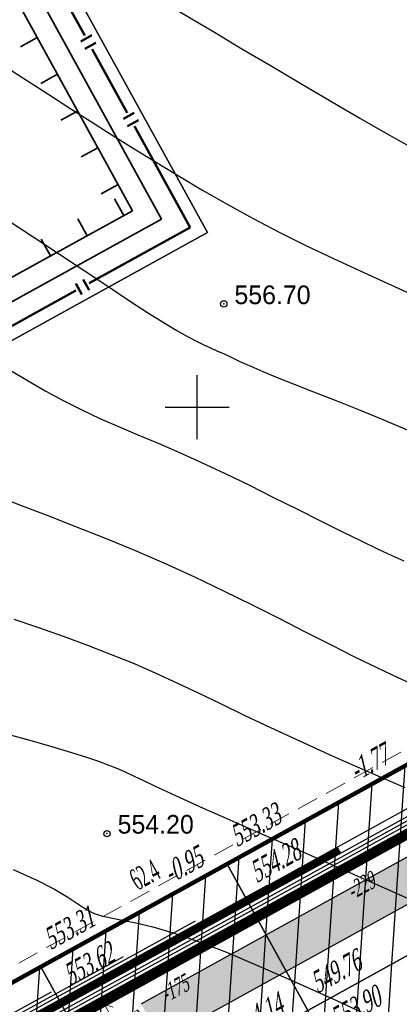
# Model space of a CAD drawing. Extents: x 883 to 364438, y -13 to 4201180.
# Tile 89 of 256: x 363683 to 363700, y 4200961 to 4201007. Entities that reach past the tile are written whole.
import ezdxf
from ezdxf.enums import TextEntityAlignment as Align

# ---------------------------------------------------------------- set-up
doc = ezdxf.new("R2010")
doc.units = 0
doc.header["$LTSCALE"] = 0.5
doc.header["$MEASUREMENT"] = 0
doc.header["$PDMODE"] = 32
doc.header["$PDSIZE"] = 0.3
doc.linetypes.add('CONTI', pattern=[0])
doc.linetypes.add('G_BUILDING_LINE', pattern=[3, 2, -1])
for name, color, linetype in [('(004) Точки рельефа', 7, 'Continuous'), ('00', 7, 'Continuous'), ('GORIZDEFAULT', 32, 'CONTI'), ('K_GRID', 7, 'Continuous'), ('K_HATCH', 7, 'Continuous'), ('K_POINTS_GRADE', 7, 'Continuous'), ('K_POINTS_GRID', 7, 'Continuous'), ('K_VOLUME', 7, 'Continuous'), ('PI_TTDEFAULT', 5, 'CONTI'), ('SETKR', 2, 'CONTI'), ('V_лойихавий_RED-CNT-MAJ', 7, 'Continuous'), ('V_лойихавий_RED-CNT-MIN', 7, 'Continuous'), ('РЕПЕР', 7, 'Continuous')]:
    doc.layers.add(name, color=color, linetype=linetype)
for name, color, linetype, lineweight in [('(032) Горизонтали утолщенные', 32, 'Continuous', 30), ('.', 7, 'Continuous', 15), ('основная', 7, 'Continuous', 35), ('Основной', 7, 'Continuous', 35)]:
    doc.layers.add(name, color=color, linetype=linetype, lineweight=lineweight)
doc.styles.add('D-431', font='d431.ttf')
doc.styles.add('ESKD1', font='times.ttf', dxfattribs={"width": 0.6, "oblique": 15})
doc.styles.add('TIMES', font='times.ttf')
doc.styles.add('TimesNewRomanCyr', font='times.ttf', dxfattribs={"width": 0.5, "height": 1})
doc.linetypes.add('ограждение2', pattern='A,0.25,-0.1,[132,ltypeshp.shx,S=0.1,R=0,X=-0.1,Y=0],-0.1,1', length=1.45)
doc.dimstyles.new('GENPLAN1', dxfattribs={"dimscale": 0.5, "dimtxt": 1, "dimasz": 1.2, "dimexe": 1.3, "dimexo": 1.5, "dimgap": 0.5, "dimtad": 1, "dimdec": 1, "dimzin": 0, "dimdsep": 46, "dimtxsty": 'TimesNewRomanCyr', "dimblk1": 'OBLIQUE', "dimblk2": 'OBLIQUE', "dimsah": 1, "dimcen": 1, "dimadec": 0, "dimazin": 0, "dimtfac": 0.75, "dimtdec": 1, "dimtix": 1, "dimtmove": 0, "dimatfit": 3, "dimfxl": 1, "dimtvp": 1.2, "dimtfill": 1, "dimlwd": 0, "dimlwe": 0, "dimarcsym": 0})
pattern_1 = [(86.1445, (363693.4507, 4200932.7371), (-1.496605, 0.10086), [])]

# ---------------------------------------------------------------- blocks, each defined once
blk = doc.blocks.new('BL_333')
at = {"color": 0}
for p, q in [((0, -1.5), (0, 1.5)), ((-1.5, 0), (1.5, 0))]:
    blk.add_line(p, q, dxfattribs=at)
blk = doc.blocks.new('gergrgrre')
at = {"layer": '(032) Горизонтали утолщенные', "color": 32}
for points in [[(360491.18, 4200901.75, 556), (360492.05, 4200901.23, 556), (360492.89, 4200900.74, 556), (360493.73, 4200900.29, 556), (360494.57, 4200899.87, 556), (360495.42, 4200899.47, 556), (360496.3, 4200899.09, 556), (360497.21, 4200898.7, 556), (360498.16, 4200898.3, 556), (360499.16, 4200897.87, 556), (360500.2, 4200897.4, 556), (360501.31, 4200896.88, 556), (360502.45, 4200896.33, 556), (360503.59, 4200895.76, 556), (360504.72, 4200895.2, 556), (360505.8, 4200894.66, 556), (360506.8, 4200894.16, 556), (360507.7, 4200893.72, 556), (360508.48, 4200893.35, 556), (360509.15, 4200893.04, 556), (360509.71, 4200892.79, 556)], [(360491.35, 4200878.29, 554), (360492.46, 4200877.8, 554), (360493.3, 4200877.37, 554), (360493.92, 4200876.99, 554), (360494.39, 4200876.69, 554), (360494.77, 4200876.44, 554), (360495.12, 4200876.25, 554), (360495.5, 4200876.12, 554), (360495.94, 4200876.02, 554), (360496.47, 4200875.92, 554), (360497.12, 4200875.79, 554), (360497.91, 4200875.61, 554), (360498.87, 4200875.33, 554), (360500.02, 4200874.94, 554), (360501.38, 4200874.41, 554), (360502.94, 4200873.75, 554), (360504.67, 4200872.99, 554), (360506.54, 4200872.14, 554), (360508.51, 4200871.24, 554)]]:
    blk.add_polyline3d(points, dxfattribs=at)
at = {"layer": 'GORIZDEFAULT', "color": 32}
for points in [[(360492.35, 4200927.229, 557.5), (360492.68, 4200926.84, 557.5), (360493.12, 4200926.1, 557.5), (360493.47, 4200925.31, 557.5), (360493.79, 4200924.49, 557.5), (360494.1, 4200923.67, 557.5), (360494.44, 4200922.87, 557.5), (360494.85, 4200922.11, 557.5), (360495.37, 4200921.41, 557.5), (360496, 4200920.77, 557.5), (360496.74, 4200920.16, 557.5), (360497.59, 4200919.55, 557.5), (360498.55, 4200918.93, 557.5), (360499.63, 4200918.29, 557.5), (360500.81, 4200917.59, 557.5), (360502.1, 4200916.82, 557.5), (360503.47, 4200916.01, 557.5), (360504.87, 4200915.18, 557.5), (360506.28, 4200914.36, 557.5), (360507.64, 4200913.56, 557.5), (360508.93, 4200912.83, 557.5), (360510.1, 4200912.17, 557.5)], [(360491.22, 4200915.83, 557), (360491.85, 4200915.42, 557), (360492.54, 4200914.98, 557), (360493.29, 4200914.49, 557), (360494.11, 4200913.97, 557), (360494.98, 4200913.41, 557), (360495.91, 4200912.82, 557), (360496.91, 4200912.2, 557), (360497.96, 4200911.55, 557), (360499.07, 4200910.88, 557), (360500.22, 4200910.2, 557), (360501.41, 4200909.52, 557), (360502.63, 4200908.85, 557), (360503.88, 4200908.2, 557), (360505.13, 4200907.57, 557), (360506.4, 4200906.97, 557), (360507.66, 4200906.4, 557), (360508.93, 4200905.82, 557), (360510.2, 4200905.24, 557)], [(360491.01, 4200908.83, 556.5), (360492.25, 4200908.02, 556.5), (360493.48, 4200907.2, 556.5), (360494.68, 4200906.41, 556.5), (360495.8, 4200905.67, 556.5), (360496.82, 4200904.99, 556.5), (360497.71, 4200904.41, 556.5), (360498.45, 4200903.95, 556.5), (360499.05, 4200903.59, 556.5), (360499.55, 4200903.31, 556.5), (360499.96, 4200903.09, 556.5), (360500.31, 4200902.92, 556.5), (360500.63, 4200902.78, 556.5), (360500.93, 4200902.64, 556.5), (360501.26, 4200902.49, 556.5), (360501.62, 4200902.32, 556.5), (360502.04, 4200902.13, 556.5), (360502.52, 4200901.92, 556.5), (360503.09, 4200901.67, 556.5), (360503.76, 4200901.39, 556.5), (360504.55, 4200901.08, 556.5), (360505.47, 4200900.72, 556.5), (360506.49, 4200900.32, 556.5), (360507.58, 4200899.88, 556.5), (360508.72, 4200899.42, 556.5), (360509.86, 4200898.93, 556.5)], [(360490.68, 4200895.79, 555.5), (360491.77, 4200895.37, 555.5), (360492.98, 4200894.91, 555.5), (360494.28, 4200894.4, 555.5), (360495.65, 4200893.86, 555.5), (360497.05, 4200893.28, 555.5), (360498.47, 4200892.67, 555.5), (360499.87, 4200892.03, 555.5), (360501.24, 4200891.38, 555.5), (360502.58, 4200890.72, 555.5), (360503.87, 4200890.07, 555.5), (360505.11, 4200889.44, 555.5), (360506.29, 4200888.84, 555.5), (360507.4, 4200888.28, 555.5), (360508.44, 4200887.78, 555.5), (360509.43, 4200887.31, 555.5), (360510.43, 4200886.86, 555.5)], [(360491.38, 4200890.05, 555), (360492.54, 4200889.66, 555), (360493.7, 4200889.25, 555), (360494.85, 4200888.82, 555), (360495.96, 4200888.39, 555), (360497.03, 4200887.96, 555), (360498.05, 4200887.51, 555), (360499.04, 4200887.06, 555), (360500.05, 4200886.58, 555), (360501.09, 4200886.08, 555), (360502.21, 4200885.54, 555), (360503.44, 4200884.96, 555), (360504.81, 4200884.33, 555), (360506.35, 4200883.63, 555), (360508.02, 4200882.9, 555), (360509.76, 4200882.14, 555)], [(360490.8, 4200884.73, 554.5), (360492.13, 4200884.36, 554.5), (360493.21, 4200884.05, 554.5), (360494.09, 4200883.79, 554.5), (360494.79, 4200883.57, 554.5), (360495.36, 4200883.38, 554.5), (360495.84, 4200883.2, 554.5), (360496.25, 4200883.04, 554.5), (360496.64, 4200882.87, 554.5), (360497.04, 4200882.68, 554.5), (360497.48, 4200882.47, 554.5), (360497.99, 4200882.23, 554.5), (360498.61, 4200881.94, 554.5), (360499.36, 4200881.59, 554.5), (360500.28, 4200881.18, 554.5), (360501.39, 4200880.69, 554.5), (360502.66, 4200880.13, 554.5), (360504.04, 4200879.53, 554.5), (360505.5, 4200878.89, 554.5), (360506.99, 4200878.23, 554.5), (360508.48, 4200877.58, 554.5), (360509.92, 4200876.93, 554.5)]]:
    blk.add_polyline3d(points, dxfattribs=at)
at = {"layer": 'PI_TTDEFAULT', "color": 5}
for p in [(360501.25, 4200904.84, 556.7), (360495.76, 4200879.98, 554.2)]:
    blk.add_point(p, dxfattribs=at)
at = {"layer": 'SETKR', "color": 92}
blk.add_blockref('BL_333', (360500, 4200900), dxfattribs=at)
at = {"layer": '(004) Точки рельефа', "style": 'D-431'}
for s, p in [('556.70', (360501.75, 4200904.83)), ('554.20', (360496.26, 4200879.98))]:
    blk.add_text(s, height=0.875, dxfattribs=at).set_placement(p)
blk = doc.blocks.new('фаафа')
at = {"layer": 'основная', "lineweight": 35, "ltscale": 10}
for p, q in [((24655.845, 22625.694), (24655.845, 22573.694)), ((24655.845, 22573.694), (24697.845, 22573.694))]:
    blk.add_line(p, q, dxfattribs=at)
at = {"layer": 'основная'}
for p, q in [((24655.845, 22582.97), (24656.745, 22582.97)), ((24655.845, 22581.002), (24656.745, 22581.002)), ((24655.845, 22579.034), (24656.745, 22579.034)), ((24655.845, 22577.067), (24656.745, 22577.067)), ((24655.845, 22575.099), (24656.745, 22575.099)), ((24656.315, 22573.694), (24656.315, 22574.594)), ((24658.283, 22573.694), (24658.283, 22574.594)), ((24660.251, 22573.694), (24660.251, 22574.594))]:
    blk.add_line(p, q, dxfattribs=at)
at = {"layer": 'основная', "lineweight": 35, "ltscale": 10}
blk.add_lwpolyline([(24698.845, 22589.694), (24698.845, 22572.694), (24654.845, 22572.694), (24654.845, 22589.694)], dxfattribs=at)
at = {"layer": 'Основной', "lineweight": 50, "ltscale": 100}
for p, q in [((24653.845, 22577.117), (24653.845, 22571.694)), ((24653.845, 22571.694), (24659.268, 22571.694))]:
    blk.add_line(p, q, dxfattribs=at)
for points in [[(24653.845, 22585.403), (24653.845, 22581.98)], [(24654.138, 22581.827), (24653.552, 22581.827)], [(24654.138, 22581.427), (24653.552, 22581.427)], [(24653.845, 22581.255), (24653.845, 22577.833)], [(24654.138, 22577.68), (24653.552, 22577.68)], [(24654.138, 22577.28), (24653.552, 22577.28)], [(24659.43, 22571.402), (24659.43, 22571.987)], [(24659.83, 22571.402), (24659.83, 22571.987)], [(24663.406, 22571.694), (24659.983, 22571.694)]]:
    blk.add_lwpolyline(points, dxfattribs=at)
blk = doc.blocks.new('_Oblique')
at = {"color": 0, "linetype": 'ByBlock', "lineweight": -2}
blk.add_line((-0.5, -0.5), (0.5, 0.5), dxfattribs=at)
blk = doc.blocks.new('*D589')
at = {"color": 0, "linetype": 'G_BUILDING_LINE', "lineweight": 0, "transparency": 16777216}
for p, q in [((363717.471, 4200979.026), (363715.755, 4200982.141)), ((363661.44, 4200951.462), (363716.069, 4200981.572)), ((363662.843, 4200948.917), (363661.126, 4200952.032))]:
    blk.add_line(p, q, dxfattribs=at)
at = {"layer": 'Defpoints', "color": 0, "linetype": 'Continuous', "lineweight": 30, "transparency": 16777216}
for p in [(363716.069, 4200981.572), (363717.833, 4200978.369), (363663.205, 4200948.26)]:
    blk.add_point(p, dxfattribs=at)
at = {"color": 0, "linetype": 'Continuous', "lineweight": 0, "transparency": 16777216, "xscale": 0.6, "yscale": 0.6, "zscale": 0.6}
for p, rotation in [((363716.069, 4200981.572), 28.86185419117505), ((363661.44, 4200951.462), 208.8618541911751)]:
    blk.add_blockref('_Oblique', p, dxfattribs=dict(at, rotation=rotation))
at = {"color": 0, "linetype": 'Continuous', "lineweight": 30, "transparency": 16777216, "insert": (363688.387, 4200967.183), "char_height": 1, "attachment_point": 5, "rotation": 28.8619, "style": 'TimesNewRomanCyr', "bg_fill": 3, "box_fill_scale": 1.25, "bg_fill_color": 256, "bg_fill_true_color": 13158600, "bg_fill_transparency": 0}
blk.add_mtext('62.4', dxfattribs=at)
blk = doc.blocks.new('*D604')
at = {"color": 0, "linetype": 'G_BUILDING_LINE', "lineweight": 0, "transparency": 16777216}
for p, q in [((363686.246, 4200960.959), (363685.924, 4200960.782)), ((363686.493, 4200961.096), (363687.821, 4200958.688)), ((363687.573, 4200958.551), (363687.252, 4200958.374))]:
    blk.add_line(p, q, dxfattribs=at)
at = {"layer": 'Defpoints', "color": 0, "linetype": 'Continuous', "lineweight": 30, "transparency": 16777216}
for p in [(363687.821, 4200958.688), (363688.23, 4200958.913)]:
    blk.add_point(p, dxfattribs=at)
at = {"color": 0, "linetype": 'Continuous', "lineweight": 0, "transparency": 16777216, "xscale": 0.6, "yscale": 0.6, "zscale": 0.6}
for p, rotation in [((363686.493, 4200961.096), 118.8618541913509), ((363687.821, 4200958.688), 298.8618541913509)]:
    blk.add_blockref('_Oblique', p, dxfattribs=dict(at, rotation=rotation))
at = {"color": 0, "linetype": 'Continuous', "lineweight": 30, "transparency": 16777216, "insert": (363687.823, 4200960.259), "char_height": 1, "attachment_point": 5, "rotation": 298.8619, "style": 'TimesNewRomanCyr', "bg_fill": 3, "box_fill_scale": 1.25, "bg_fill_color": 256, "bg_fill_true_color": 13158600, "bg_fill_transparency": 0}
blk.add_mtext('2.8', dxfattribs=at)
at = {"layer": 'Defpoints', "color": 0, "linetype": 'Continuous', "lineweight": 30, "transparency": 16777216}
blk.add_point((363686.902, 4200961.321), dxfattribs=at)
blk = doc.blocks.new('VOLUME')
at = {"color": 0, "linetype": 'Continuous', "lineweight": 30, "style": 'ESKD1', "oblique": 15}
blk.add_attdef('VOLUME', text='', height=3, dxfattribs=at).set_placement((0, 0), align=Align.MIDDLE_CENTER)
at = {"color": 7, "linetype": 'Continuous', "lineweight": 30, "style": 'ESKD1', "oblique": 15, "flags": 1}
blk.add_attdef('AREA', text='', height=2, dxfattribs=at).set_placement((0, -5.7), align=Align.CENTER)

msp = doc.modelspace()

# ---------------------------------------------------------------- hatches: boundary and pattern name
at = {"layer": '.', "ltscale": 0.149071}
h = msp.add_hatch(color=256, dxfattribs=at)
h.dxf.hatch_style = 1
h.set_gradient(color1=(51, 204, 0), color2=(51, 204, 0), tint=1)
edge = h.paths.add_edge_path(flags=17)
edge.add_line((363676.584, 4200942.218), (363703.202, 4200893.922))
edge.add_arc((363705.829, 4200895.37), 3, 208.8619, 298.0817)
edge.add_line((363707.242, 4200892.723), (363708.272, 4200893.273))
edge.add_line((363708.272, 4200893.273), (363736.081, 4200908.096))
edge.add_arc((363734.67, 4200910.743), 3, 298.0581, 388.8487)
edge.add_line((363737.298, 4200912.191), (363727.402, 4200930.155))
edge.add_line((363727.402, 4200930.155), (363720.678, 4200926.438))
edge.add_line((363720.678, 4200926.438), (363726.955, 4200915.05))
edge.add_line((363726.955, 4200915.05), (363707.358, 4200904.275))
edge.add_line((363707.358, 4200904.275), (363689.594, 4200936.503))
edge.add_line((363689.594, 4200936.503), (363709.08, 4200947.216))
edge.add_line((363709.08, 4200947.216), (363715.354, 4200935.834))
edge.add_line((363715.354, 4200935.834), (363722.191, 4200939.614))
edge.add_line((363722.191, 4200939.614), (363710.467, 4200960.893))
edge.add_arc((363707.84, 4200959.445), 3, 28.854, 118.8619)
edge.add_line((363706.392, 4200962.072), (363677.763, 4200946.293))
edge.add_arc((363679.211, 4200943.666), 3, 118.8619, 208.8619)
h.paths.add_polyline_path([(363719.065, 4200974.672), (363711.026, 4200970.243), (363718.22, 4200957.236), (363721.182, 4200958.923), (363720.265, 4200960.587), (363723.272, 4200962.188), (363726.551, 4200956.231), (363723.546, 4200954.631), (363722.63, 4200956.295), (363719.655, 4200954.581), (363734.311, 4200927.975), (363742.361, 4200932.406)], flags=17)
h.paths.add_polyline_path([(363748.754, 4200920.676), (363743.734, 4200917.982), (363741.713, 4200921.654), (363738.706, 4200919.998), (363746.087, 4200906.599), (363702.233, 4200883.25), (363666.985, 4200947.203), (363710.503, 4200971.189), (363710.542, 4200971.118), (363713.945, 4200972.993), (363712.964, 4200974.772), (363664.292, 4200947.946), (363701.434, 4200880.557), (363755.143, 4200909.071)])

# ---------------------------------------------------------------- linework, layer by layer
at = {"color": 5, "linetype": 'Continuous', "lineweight": 30}
msp.add_lwpolyline([(363682.699, 4200866.011), (363701.467, 4200876.353), (363661.575, 4200948.732), (363717.254, 4200979.42), (363718.305, 4200980), (363744.058, 4200933.258), (363746.054, 4200934.357), (363737.263, 4200950.309), (363742.103, 4200952.976), (363704.55, 4201021.121, 0.395683), (363692.731, 4201023.624), (363689.661, 4201021.932), (363691.471, 4201018.648), (363682.363, 4201013.628), (363691.34, 4200997.338), (363650.001, 4200974.558), (363641.024, 4200990.848), (363631.915, 4200985.828), (363630.106, 4200989.113), (363618.538, 4200982.738, 0.395683), (363614.341, 4200971.41), (363734.542, 4200753.286, 0.414214)], format="xyb", dxfattribs=at)
msp.add_lwpolyline([(363641.02, 4200990.856), (363650.001, 4200974.558), (363691.34, 4200997.338), (363682.363, 4201013.628)], dxfattribs=at)
at = {"color": 18, "linetype": 'Continuous', "lineweight": 30, "true_color": 0x000000}
msp.add_lwpolyline([(363748.754, 4200920.676), (363743.734, 4200917.982), (363741.713, 4200921.654), (363738.706, 4200919.998), (363746.087, 4200906.599), (363702.233, 4200883.25), (363666.985, 4200947.203), (363710.503, 4200971.189), (363710.542, 4200971.118), (363713.945, 4200972.993), (363712.964, 4200974.772), (363664.292, 4200947.946), (363701.434, 4200880.557), (363755.143, 4200909.071)], close=True, dxfattribs=at)
at = {"layer": '00', "linetype": 'ограждение2', "lineweight": 30, "ltscale": 10}
msp.add_lwpolyline([(363741.038, 4200931.577), (363743.007, 4200932.679), (363717.833, 4200978.369), (363663.205, 4200948.26), (363701.114, 4200879.48), (363756.169, 4200908.781), (363748.224, 4200923.203), (363746.252, 4200922.117)], dxfattribs=at)

# ---------------------------------------------------------------- block references
at = {"linetype": 'Continuous'}
msp.add_blockref('gergrgrre', (3190.849, 89.143), dxfattribs=at)
at = {"layer": 'РЕПЕР', "lineweight": 25, "xscale": -1, "rotation": 28.85774929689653}
msp.add_blockref('фаафа', (396176.799, 4193127.667), dxfattribs=at)

# ---------------------------------------------------------------- next in the draw order: dimensions: what is measured, and where the dimension line sits
at = {"color": 5, "linetype": 'Continuous', "lineweight": 30}
dim = msp.add_aligned_dim(p1=(363663.205, 4200948.26), p2=(363717.833, 4200978.369), distance=3.656, dimstyle='GENPLAN1', dxfattribs=at)
dim.commit()
dim.dimension.update_dxf_attribs({"geometry": '*D589', "text_midpoint": (363688.387, 4200967.183)})

# ---------------------------------------------------------------- next in the draw order: hatches: boundary and pattern name
at = {"layer": 'K_HATCH', "linetype": 'Continuous', "lineweight": 30}
h = msp.add_hatch(dxfattribs=at)
h.set_pattern_fill('_U', color=160, scale=1.5, angle=57.2958, style=0, pattern_type=0)
h.set_pattern_definition(pattern_1)
h.paths.add_polyline_path([(363701.013, 4200972.523), (363704.8, 4200965.648), (363696.041, 4200960.823), (363692.255, 4200967.696)], flags=0)
h.paths.add_polyline_path([(363698.075, 4200965.716), (363699.761, 4200966.644), (363699.172, 4200967.714), (363697.486, 4200966.786)], flags=8)
h = msp.add_hatch(dxfattribs=at)
h.set_pattern_fill('_U', color=160, scale=1.5, angle=57.2958, style=0, pattern_type=0)
h.set_pattern_definition(pattern_1)
h.paths.add_polyline_path([(363696.041, 4200960.823), (363704.8, 4200965.648), (363709.625, 4200956.889), (363700.866, 4200952.064)], flags=0)
h.paths.add_polyline_path([(363702.379, 4200957.921), (363704.054, 4200958.843), (363703.476, 4200959.892), (363701.801, 4200958.97)], flags=8)

# ---------------------------------------------------------------- next in the draw order: linework, layer by layer
at = {"layer": 'K_GRID', "color": 5, "linetype": 'Continuous', "lineweight": 30}
for points in [[(363692.255, 4200967.697, -0.95), (363701.013, 4200972.524, -1.77), (363701.013, 4200972.523, -1.77), (363692.255, 4200967.696, -0.95)], [(363701.013, 4200972.523, -1.77), (363704.8, 4200965.648, -4.82), (363696.041, 4200960.823, -4.14), (363692.255, 4200967.696, -0.95)], [(363683.497, 4200962.87, -0.31), (363692.255, 4200967.697, -0.95), (363692.255, 4200967.696, -0.95), (363683.497, 4200962.869, -0.31)], [(363696.041, 4200960.823, -4.14), (363704.8, 4200965.648, -4.82), (363709.625, 4200956.889, -4.27), (363700.866, 4200952.064, -3.62)], [(363674.739, 4200958.043, 0.26), (363683.497, 4200962.87, -0.31), (363683.497, 4200962.869, -0.31), (363674.739, 4200958.042, 0.26)]]:
    msp.add_polyline3d(points, close=True, dxfattribs=at)
at = {"layer": 'K_POINTS_GRADE', "linetype": 'Continuous', "lineweight": 30, "const_width": 0.0962}
for points, elevation in [([(363692.213, 4200967.673, 1), (363692.297, 4200967.72, 1)], -0.951), ([(363683.455, 4200962.846, 1), (363683.539, 4200962.893, 1)], -0.31)]:
    msp.add_lwpolyline(points, format="xyb", close=True, dxfattribs=dict(at, elevation=elevation))

# ---------------------------------------------------------------- next in the draw order: block references
at = {"layer": 'K_VOLUME', "color": 160, "linetype": 'Continuous', "lineweight": 30}
ref = msp.add_blockref('VOLUME', (363698.527, 4200966.672), dxfattribs=dict(at, xscale=0.2666666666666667, yscale=0.2666666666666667, rotation=28.84872792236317))
ref.add_attrib('VOLUME', '-229', dxfattribs={"layer": '0', "color": 0, "linetype": 'Continuous', "lineweight": 30, "height": 0.8, "rotation": 28.8487, "style": 'ESKD1', "oblique": 15, "width": 0.6}).set_placement((363698.527, 4200966.672), align=Align.MIDDLE_CENTER)
ref = msp.add_blockref('VOLUME', (363689.769, 4200961.846), dxfattribs=dict(at, xscale=0.2666666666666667, yscale=0.2666666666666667, rotation=28.84872792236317))
ref.add_attrib('VOLUME', '-175', dxfattribs={"layer": '0', "color": 0, "linetype": 'Continuous', "lineweight": 30, "height": 0.8, "rotation": 28.8487, "style": 'ESKD1', "oblique": 15, "width": 0.6}).set_placement((363689.769, 4200961.846), align=Align.MIDDLE_CENTER)

# ---------------------------------------------------------------- next in the draw order: texts
at = {"layer": 'K_POINTS_GRADE', "color": 5, "linetype": 'Continuous', "lineweight": 30, "style": 'TIMES', "oblique": 15, "width": 0.6}
for s, p in [('-1.77', (363698.327, 4200971.571, -1.776)), ('-0.95', (363689.585, 4200966.753, -0.951))]:
    msp.add_text(s, height=1, rotation=28.8487, dxfattribs=at).set_placement(p)
at = {"layer": 'K_POINTS_GRADE', "color": 1, "linetype": 'Continuous', "lineweight": 30, "style": 'TIMES', "oblique": 15, "width": 0.6}
for s, p in [('553.33', (363692.706, 4200968.472, -0.951)), ('553.31', (363683.948, 4200963.645, -0.31))]:
    msp.add_text(s, height=1, rotation=28.8487, dxfattribs=at).set_placement(p)
at = {"layer": 'K_POINTS_GRADE', "color": 7, "linetype": 'Continuous', "lineweight": 30, "style": 'TIMES', "oblique": 15, "width": 0.6}
for s, p in [('554.28', (363693.634, 4200966.788, -0.951)), ('553.62', (363684.876, 4200961.961, -0.31))]:
    msp.add_text(s, height=1, rotation=28.8487, dxfattribs=at).set_placement(p)
at = {"layer": 'K_POINTS_GRID', "color": 1, "linetype": 'Continuous', "lineweight": 30, "style": 'TIMES', "oblique": 15, "width": 0.6}
msp.add_text('549.76', height=1, rotation=28.8487, dxfattribs=at).set_placement((363696.492, 4200961.598, -4.133))
at = {"layer": 'K_POINTS_GRID', "color": 7, "linetype": 'Continuous', "lineweight": 30, "style": 'TIMES', "oblique": 15, "width": 0.6}
msp.add_text('553.90', height=1, rotation=28.8487, dxfattribs=at).set_placement((363697.42, 4200959.914, -4.133))
at = {"layer": 'K_POINTS_GRID', "color": 5, "linetype": 'Continuous', "lineweight": 30, "style": 'TIMES', "oblique": 15, "width": 0.6}
msp.add_text('-4.14', height=1, rotation=28.8487, dxfattribs=at).set_placement((363693.348, 4200959.866, -4.133))

# ---------------------------------------------------------------- next in the draw order: dimensions: what is measured, and where the dimension line sits
at = {"color": 5, "linetype": 'Continuous', "lineweight": 30}
dim = msp.add_aligned_dim(p1=(363686.90242, 4200961.32144), p2=(363688.22984, 4200958.91302), distance=-0.46698, dimstyle='GENPLAN1', dxfattribs=at)
dim.commit()
dim.dimension.update_dxf_attribs({"geometry": '*D604', "text_midpoint": (363687.82283, 4200960.25872)})

# ---------------------------------------------------------------- next in the draw order: hatches: boundary and pattern name
at = {"layer": 'K_HATCH', "linetype": 'Continuous', "lineweight": 30}
h = msp.add_hatch(dxfattribs=at)
h.set_pattern_fill('_U', color=160, scale=1.5, angle=57.2958, style=0, pattern_type=0)
h.set_pattern_definition(pattern_1)
h.paths.add_polyline_path([(363692.255, 4200967.696), (363696.041, 4200960.823), (363687.282, 4200955.998), (363683.497, 4200962.869)], flags=0)
h.paths.add_polyline_path([(363689.317, 4200960.89), (363691.003, 4200961.818), (363690.413, 4200962.888), (363688.727, 4200961.96)], flags=8)
h = msp.add_hatch(dxfattribs=at)
h.set_pattern_fill('_U', color=160, scale=1.5, angle=57.2958, style=0, pattern_type=0)
h.set_pattern_definition(pattern_1)
h.paths.add_polyline_path([(363683.497, 4200962.869), (363687.282, 4200955.998), (363678.523, 4200951.173), (363675.016, 4200957.539), (363675.606, 4200957.901), (363678.734, 4200960.244)], flags=0)
h.paths.add_polyline_path([(363679.324, 4200956.664), (363681.01, 4200957.593), (363680.421, 4200958.663), (363678.735, 4200957.734)], flags=8)
h.paths.add_polyline_path([(363675.985, 4200957.706), (363676.842, 4200958.178), (363676.254, 4200959.245), (363675.398, 4200958.773)], flags=8)

# ---------------------------------------------------------------- next in the draw order: linework, layer by layer
at = {"color": 5, "linetype": 'Continuous', "lineweight": 30, "const_width": 0.2}
for points in [[(363659.129, 4200949.44), (363724.273, 4200985.344), (363765.525, 4200910.461), (363699.914, 4200875.443)], [(363663.205, 4200948.26), (363717.833, 4200978.369), (363756.169, 4200908.781), (363701.114, 4200879.48)]]:
    msp.add_lwpolyline(points, close=True, dxfattribs=at)
at = {"layer": 'K_GRID', "color": 5, "linetype": 'Continuous', "lineweight": 30}
for points in [[(363692.255, 4200967.696, -0.95), (363696.041, 4200960.823, -4.14), (363687.282, 4200955.998, -3.5), (363683.497, 4200962.869, -0.31)], [(363683.497, 4200962.869, -0.31), (363687.282, 4200955.998, -3.5), (363678.523, 4200951.173, -3.29), (363674.739, 4200958.042, 0.26)]]:
    msp.add_polyline3d(points, close=True, dxfattribs=at)
at = {"layer": 'V_лойихавий_RED-CNT-MAJ', "color": 40, "linetype": 'Continuous', "lineweight": 30, "const_width": 0.3}
for points, elevation in [([(363745.555, 4200902.491), (363700.83, 4200878.524), (363670.131, 4200934.521), (363662.862, 4200948.359), (363714.45, 4200976.702)], 550), ([(363710.174, 4200881.523), (363700.12, 4200876.135), (363693.218, 4200888.724), (363661.721, 4200948.69), (363697.532, 4200968.365)], 551)]:
    msp.add_lwpolyline(points, dxfattribs=dict(at, elevation=elevation))
at = {"layer": 'V_лойихавий_RED-CNT-MIN', "color": 1, "linetype": 'Continuous', "lineweight": 30}
for points, elevation in [([(363752.631, 4200906.685), (363700.972, 4200879.002), (363665.514, 4200943.681), (363663.091, 4200948.293), (363717.831, 4200978.368), (363707.101, 4200940.429), (363696.328, 4200934.494), (363696.329, 4200934.492), (363709.391, 4200911.092), (363720.165, 4200917.026), (363720.167, 4200917.027), (363707.105, 4200940.427), (363717.835, 4200978.366), (363740.218, 4200947.061), (363738.494, 4200959.52)], 549.8), ([(363738.478, 4200898.297), (363700.688, 4200878.047), (363674.749, 4200925.362), (363662.634, 4200948.425), (363711.066, 4200975.035)], 550.2), ([(363731.402, 4200894.104), (363700.546, 4200877.569), (363679.366, 4200916.202), (363662.406, 4200948.492), (363707.683, 4200973.367)], 550.4), ([(363724.326, 4200889.91), (363700.404, 4200877.091), (363683.983, 4200907.043), (363662.178, 4200948.558), (363704.299, 4200971.7)], 550.6), ([(363717.25, 4200885.717), (363700.262, 4200876.613), (363688.601, 4200897.883), (363661.949, 4200948.624), (363700.916, 4200970.032)], 550.8), ([(363703.098, 4200877.33), (363699.978, 4200875.658), (363697.836, 4200879.564), (363661.493, 4200948.756), (363694.149, 4200966.697)], 551.2), ([(363697.648, 4200879.554), (363661.264, 4200948.822), (363690.765, 4200965.03)], 551.4), ([(363693.528, 4200887.028), (363661.036, 4200948.888), (363687.382, 4200963.363)], 551.6), ([(363689.409, 4200894.502), (363660.808, 4200948.954), (363683.998, 4200961.695)], 551.8)]:
    msp.add_lwpolyline(points, dxfattribs=dict(at, elevation=elevation))

doc.saveas('drawing.dxf')
